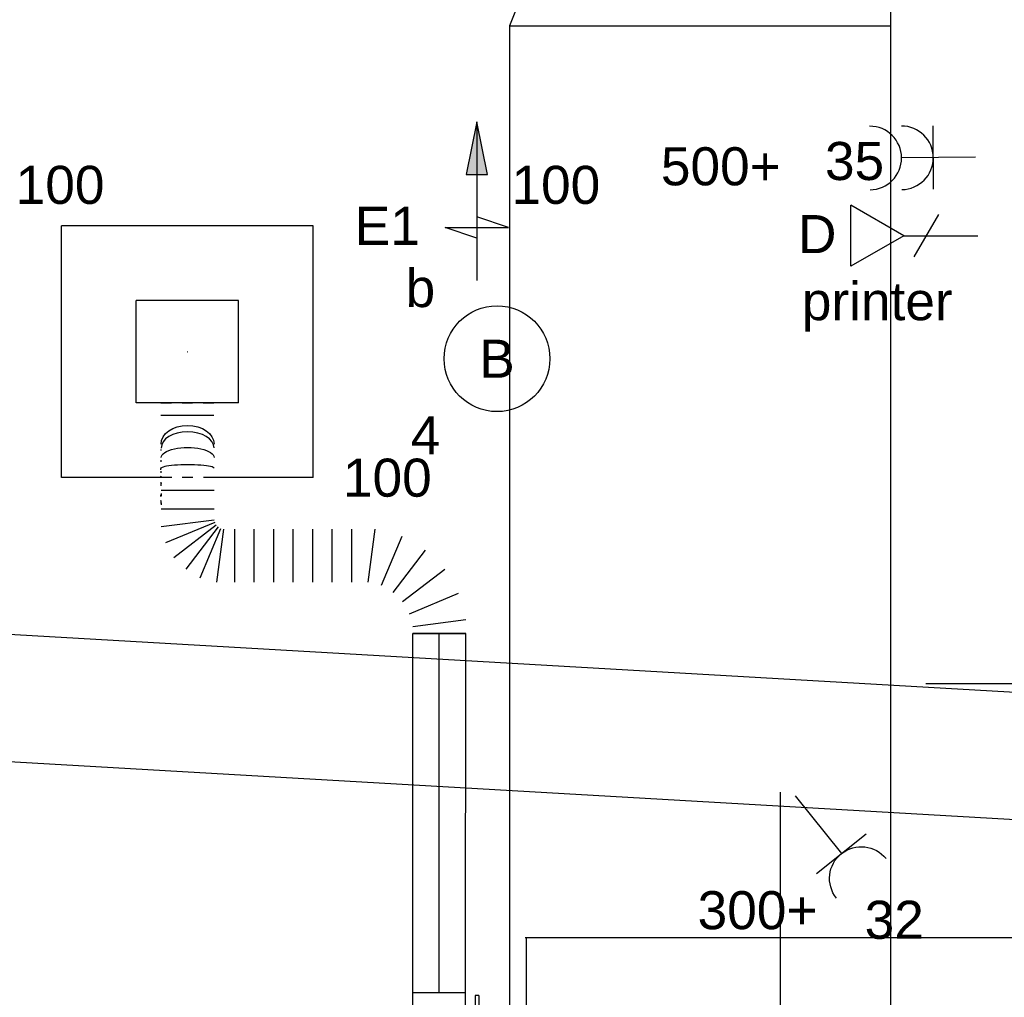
# Model space of a CAD drawing. Extents: x -132501 to 411300, y -42818 to 427495.
# Tile 62 of 256: x 18810 to 21136, y 18172 to 20482. Entities that reach past the tile are written whole.
import ezdxf
from ezdxf.enums import TextEntityAlignment as Align

# ---------------------------------------------------------------- set-up
doc = ezdxf.new("R2010")
doc.units = 0
doc.header["$LTSCALE"] = 50
doc.linetypes.add('CENTER2', pattern=[28.575000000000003, 19.05, -3.175, 3.175, -3.175])
doc.linetypes.add('STREEPJES', pattern=[0.1, 0.05, -0.05])
doc.layers.get('0').update_dxf_attribs({"linetype": 'CONTINUOUS'})
for name, color, linetype in [('45 Plafond 2D arcering', 7, 'CONTINUOUS'), ('57LB', 6, 'CONTINUOUS'), ('EL6131--', 2, 'CONTINUOUS'), ('EL6222--', 3, 'CONTINUOUS'), ('EL6311--', 3, 'CONTINUOUS'), ('EL6441--', 3, 'CONTINUOUS'), ('EM6131--', 1, 'CONTINUOUS'), ('WL524---', 90, 'CONTINUOUS'), ('WL570---_RETOUR', 112, 'CONTINUOUS'), ('WL570---_RETOUR_HL', 8, 'CONTINUOUS'), ('WL570---_RETOUR_RST', 2, 'CONTINUOUS'), ('WL570---_RETOUR_RST_HL', 1, 'CONTINUOUS'), ('WL570---_TOEVOER', 3, 'CONTINUOUS'), ('WM570---_RETOUR_PR', 1, 'CONTINUOUS'), ('WM570---_RETOUR_RST_PR', 1, 'CONTINUOUS')]:
    doc.layers.add(name, color=color, linetype=linetype)
doc.styles.add('BURO-018', font='ARIAL.TTF', dxfattribs={"height": 63})

# ---------------------------------------------------------------- blocks, each defined once
blk = doc.blocks.new('1115B3A')
at = {"color": 0, "linetype": 'Continuous'}
blk.add_circle((0, 0), 2.5, dxfattribs=at)
at = {"color": 0, "linetype": 'Continuous', "style": 'BURO-018'}
for tag, p in [('E_GKAST', (0, 8)), ('E_GROEP', (0, 5)), ('E_SGROEP', (4.5, 5)), ('E_ARMCODE', (0, 0)), ('E_SLET', (4.5, -1))]:
    blk.add_attdef(tag, text='', height=1.8, dxfattribs=at).set_placement(p, align=Align.MIDDLE)
blk = doc.blocks.new('111304')
at = {"color": 0, "linetype": 'Continuous'}
for p, q in [((-1.5, 4.5), (1.5, 4.5)), ((0, 1), (0, 4.5))]:
    blk.add_line(p, q, dxfattribs=at)
blk.add_arc((0, 6), 1.5, 180, 0, dxfattribs=at)
at = {"color": 0, "linetype": 'Continuous', "style": 'BURO-018'}
for tag, p in [('E_GKAST', (0, 11.5)), ('E_GROEP', (0, 8.5)), ('E_SGROEP', (4.5, 8.5))]:
    blk.add_attdef(tag, text='', height=1.8, dxfattribs=at).set_placement(p, align=Align.MIDDLE)
at = {"color": 0, "linetype": 'Continuous', "style": 'BURO-018', "flags": 1}
for tag, height, p in [('E_VERMCODE', 1.8, (13, 8.5)), ('E_MATCODE', 1.799999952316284, (0, 0))]:
    blk.add_attdef(tag, text='', height=height, dxfattribs=at).set_placement(p, align=Align.MIDDLE)
blk = doc.blocks.new('LU-PIJL6')
at = {"color": 0, "linetype": 'Continuous'}
for p, q in [((-5, -1.5), (-5, 1.5)), ((-5, 1.5), (-4.5, 0)), ((-2.5, -0.5), (-2.5, 0.5)), ((-2.5, 0.5), (0, 0)), ((0, 0), (-7.5, 0)), ((-5.5, 0), (-5, -1.5)), ((0, 0), (-2.5, -0.5))]:
    blk.add_line(p, q, dxfattribs=at)
blk.add_solid([(-2.5, 0.5), (-2.5, -0.5), (0, 0)], dxfattribs=at)
blk = doc.blocks.new('*U1445')
at = {"color": 0, "ltscale": 10}
for p, q in [((-3.637978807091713e-12, 150, -3030), (4120.764673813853, 149.9999999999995, -3030)), ((-3.637978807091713e-12, -150, -3030), (4120.764673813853, -150.0000000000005, -3030))]:
    blk.add_line(p, q, dxfattribs=at)
at = {"layer": 'EM6131--', "color": 1, "style": 'BURO-018'}
blk.add_attdef('POSNR', text='', height=90, dxfattribs=at).set_placement((0, 0), align=Align.MIDDLE)
blk = doc.blocks.new('*U1454')
at = {"color": 0, "ltscale": 10}
for p, q in [((252.2922267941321, 657.2414329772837, -2950), (268.7487889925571, 532.2414329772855, -2950)), ((294.2450445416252, 657.2414329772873, -2950), (294.2450445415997, 532.2414329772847, -2950)), ((313.8292915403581, 657.6479947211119, -2950), (311.1405909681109, 657.6870283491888, -2950)), ((338.4273004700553, 657.2414329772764, -2950), (338.4273004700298, 532.2414329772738, -2950)), ((379.1357090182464, 657.2482585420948, -2950), (383.2673090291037, 657.439527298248, -2950)), ((405.5803766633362, 657.2643334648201, -2950), (408.956515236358, 657.3908135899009, -2950)), ((432.517594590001, 657.2933678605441, -2950), (434.6457214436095, 657.3420998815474, -2950)), ((515.6745031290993, 657.9445423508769, -2950), (515.720303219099, 532.9445507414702, -2950)), ((262.1705876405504, 530.478809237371, -2950), (213.9223885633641, 646.9602658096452, -2950)), ((179.5209327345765, 627.0985760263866, -2950), (256.2727336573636, 527.0736816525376, -2950)), ((251.4571560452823, 522.2581040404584, -2950), (151.4322616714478, 599.0099049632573, -2950)), ((131.5705718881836, 564.6084491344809, -2950), (248.0520284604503, 516.3602500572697, -2950)), ((246.28940472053, 509.7820487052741, -2950), (121.2894047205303, 526.2386109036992, -2950)), ((121.28940472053, 483.3349556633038, -2950), (246.2894047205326, 483.3349556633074, -2950)), ((121.28940472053, 437.2510247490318, -2950), (246.2894047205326, 437.2510247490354, -2950)), ((121.2894047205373, 391.1670938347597, -2950), (246.2894047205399, 391.1670938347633, -2950)), ((121.2894047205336, 345.0831629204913, -2950), (246.2894047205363, 345.0831629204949, -2950)), ((121.2894047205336, 298.9992320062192, -2950), (246.2894047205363, 298.9992320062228, -2950)), ((121.2894047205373, 252.9153010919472, -2950), (246.2894047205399, 252.9153010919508, -2950)), ((121.2894047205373, 206.8313701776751, -2950), (246.2894047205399, 206.8313701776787, -2950)), ((121.2894047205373, 167.8213516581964, -2950), (246.289404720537, 151.3647894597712, -2950)), ((229.5051888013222, 88.7252428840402, -2950), (113.0237322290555, 136.9734419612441, -2950)), ((97.05567916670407, 109.3159627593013, -2950), (197.0805735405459, 32.56416183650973, -2950)), ((46.81596275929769, 70.76567249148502, -2950), (95.06416183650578, -45.71578408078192, -2950)), ((151.2252428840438, -13.2911688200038, -2950), (74.47344196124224, 86.73372555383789, -2950)), ((0, -62.5, -2950), (3.697305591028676e-12, 62.50000000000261, -2950)), ((32.42461526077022, -62.5, -2950), (15.96805306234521, 62.49999999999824, -2950))]:
    blk.add_line(p, q, dxfattribs=at)
at = {"color": 8, "linetype": 'STREEPJES', "ltscale": 10}
blk.add_line((544.5051663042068, 657.9551059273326, -2950), (544.5509663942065, 532.9551143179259, -2950), dxfattribs=at)
at = {"color": 0, "ltscale": 10}
for centre, major_axis, ratio, start_param, end_param in [((311.5778933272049, 595.18855682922, -2950), (62.80368469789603, -0.9117622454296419), 0.9950574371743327, 1.59220355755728, 1.705062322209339), ((330.0503685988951, 595.0403286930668, -2950), (0.1928299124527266, 62.49971041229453), 0.9064428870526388, 6.282107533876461, 6.383812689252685), ((349.0221472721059, 595.3490679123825, -2950), (-0.1560892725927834, 62.49980908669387), 0.8052597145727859, 6.174602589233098, 6.282699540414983), ((390.0174775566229, 594.7522414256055, -2950), (0.03569280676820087, -62.49999109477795), 0.1316518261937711, 2.694715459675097e-05, 3.14161960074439), ((438.0934864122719, 594.8002804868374, -2950), (0.09820802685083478, -62.49992487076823), 0.6140133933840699, 0.0001982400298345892, 3.141790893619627)]:
    blk.add_ellipse(centre, major_axis=major_axis, ratio=ratio, start_param=start_param, end_param=end_param, dxfattribs=at)
at = {"color": 0, "ltscale": 10, "extrusion": (-1.232595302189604e-32, 1.50229311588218e-36, -0.9999999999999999)}
blk.add_ellipse((313.7728488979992, 595.1099040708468, -2950), major_axis=(-1.252805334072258, -62.4875471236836), ratio=0.9932529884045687, start_param=3.013050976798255, end_param=3.125927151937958, dxfattribs=at)
at = {"color": 0, "ltscale": 10, "extrusion": (-1.232595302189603e-32, 1.502293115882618e-36, -1)}
blk.add_ellipse((323.6314775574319, 595.2703394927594, -2950), major_axis=(0.3089204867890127, -62.49924874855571), ratio=0.9406763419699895, start_param=3.139859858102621, end_param=3.230739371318, dxfattribs=at)
at = {"color": 0, "ltscale": 10, "extrusion": (-1.232595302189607e-32, 1.502293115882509e-36, -1)}
blk.add_ellipse((357.4595860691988, 594.9883533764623, -2950), major_axis=(-0.1185167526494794, -62.49988763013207), ratio=0.8287653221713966, start_param=3.051107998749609, end_param=3.141592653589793, dxfattribs=at)
at = {"color": 0, "ltscale": 10, "extrusion": (-1.232595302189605e-32, 1.502293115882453e-36, -1)}
for centre, major_axis, ratio, start_param, end_param in [((367.4260433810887, 595.3839284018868, -2950), (-0.118386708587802, 62.49988787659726), 0.7071057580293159, 0, 0.1178787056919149), ((415.3663294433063, 594.7719063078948, -2950), (-0.06325747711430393, 62.49996947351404), 0.3859847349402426, 9.122741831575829e-05, 3.141683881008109)]:
    blk.add_ellipse(centre, major_axis=major_axis, ratio=ratio, start_param=start_param, end_param=end_param, dxfattribs=at)
at = {"color": 0, "ltscale": 10, "extrusion": (-1.232595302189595e-32, 1.502293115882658e-36, -1)}
blk.add_ellipse((386.3736559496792, 595.4198187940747, -2950), major_axis=(-0.1183867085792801, 62.49988787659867), ratio=0.7071057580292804, start_param=0, end_param=0.1274779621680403, dxfattribs=at)
at = {"color": 0, "ltscale": 10, "extrusion": (-1.232595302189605e-32, 1.502293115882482e-36, -1)}
blk.add_ellipse((447.3718077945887, 594.817855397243, -2950), major_axis=(-0.1183867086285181, 62.49988787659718), ratio=0.7071057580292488, start_param=0, end_param=3.141592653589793, dxfattribs=at)
at = {"layer": 'WM570---_RETOUR_PR', "color": 1, "style": 'BURO-018'}
blk.add_attdef('POSNR', text='', height=90, dxfattribs=at).set_placement((0, 0), align=Align.MIDDLE)
blk = doc.blocks.new('*U1456')
at = {"color": 0, "ltscale": 10}
for p, q in [((0, 62.50000000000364, -2950), (848.3541031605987, 62.50000000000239, -2950)), ((848.3541031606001, 62.5, -2950), (848.3541031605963, -62.50000000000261, -2950)), ((-3.637978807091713e-12, -62.50000000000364, -2950), (848.3541031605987, -62.50000000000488, -2950))]:
    blk.add_line(p, q, dxfattribs=at)
at = {"layer": 'WL570---_RETOUR_HL', "linetype": 'CENTER2'}
blk.add_line((0, 0, -2950), (848.3541031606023, -1.246495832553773e-12, -2950), dxfattribs=at)
at = {"layer": 'WM570---_RETOUR_PR', "color": 1, "style": 'BURO-018'}
blk.add_attdef('POSNR', text='', height=90, dxfattribs=at).set_placement((0, 0), align=Align.MIDDLE)
blk = doc.blocks.new('*U1457')
at = {"color": 2, "ltscale": 10}
for p, q in [((-56.450000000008, 62.49999999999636, -2950), (56.44999999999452, 62.49999999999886, -2950)), ((-56.45000000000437, -62.50000000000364, -2950), (-56.45000000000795, 62.49999999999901, -2950)), ((56.44999999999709, 62.50000000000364, -2950), (56.45000000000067, -62.49999999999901, -2950)), ((-56.45000000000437, -62.50000000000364, -2950), (-9.408333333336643, -62.50000000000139, -2950)), ((-9.408333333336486, -62.5, -2950), (-9.408333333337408, -85.416666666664, -2950)), ((9.408333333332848, -62.50000000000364, -2950), (9.408333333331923, -93.75000000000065, -2950)), ((9.408333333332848, -62.50000000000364, -2950), (56.44999999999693, -62.50000000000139, -2950)), ((-49.40796737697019, -85.41666666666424, -2950), (-49.40796737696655, -93.75000000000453, -2950)), ((-48.36630071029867, -85.41666666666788, -2950), (-49.40796737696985, -85.41666666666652, -2950)), ((-7.576928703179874, -85.41666666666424, -2950), (-48.36630071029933, -85.41666666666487, -2950)), ((-48.36630071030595, -93.74999999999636, -2950), (-48.3663007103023, -85.41666666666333, -2950)), ((-7.576928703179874, -85.4166666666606, -2950), (-7.576928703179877, -93.74999999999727, -2950)), ((49.40796737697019, -85.41666666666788, -2950), (9.408333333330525, -85.41666666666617, -2950)), ((49.40796737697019, -93.74999999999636, -2950), (49.40796737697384, -85.41666666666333, -2950)), ((-49.40796737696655, -93.75000000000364, -2950), (-48.36630071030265, -93.74999999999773, -2950)), ((-7.576928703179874, -93.75, -2950), (-48.36630071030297, -93.75000000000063, -2950)), ((9.40833333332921, -93.75000000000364, -2950), (-7.576928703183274, -93.75000000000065, -2950)), ((49.40796737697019, -93.74999999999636, -2950), (9.408333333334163, -93.74999999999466, -2950))]:
    blk.add_line(p, q, dxfattribs=at)
blk.add_spline([(-9.36006221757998, -62.49275180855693, -2950), (-9.215744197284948, -62.47129905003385, -2950), (-8.976860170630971, -62.43650600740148, -2950), (-8.645861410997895, -62.38977627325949, -2950), (-8.226144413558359, -62.33299861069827, -2950), (-7.722016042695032, -62.26847352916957, -2950), (-7.138649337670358, -62.19882296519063, -2950), (-6.48203043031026, -62.12688614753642, -2950), (-5.758897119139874, -62.05560538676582, -2950), (-4.976669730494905, -61.98790612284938, -2950), (-4.143374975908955, -61.92657604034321, -2950), (-3.267563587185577, -61.874148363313, -2950), (-2.358222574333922, -61.83279451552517, -2950), (-1.424683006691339, -61.80423112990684, -2950), (-0.4765242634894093, -61.78964589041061, -2950), (0.4765242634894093, -61.78964589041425, -2950), (1.424683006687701, -61.80423112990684, -2950), (2.358222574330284, -61.83279451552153, -2950), (3.26756358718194, -61.87414836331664, -2950), (4.143374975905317, -61.92657604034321, -2950), (4.976669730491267, -61.98790612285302, -2950), (5.758897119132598, -62.05560538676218, -2950), (6.482030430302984, -62.12688614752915, -2950), (7.13864933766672, -62.19882296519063, -2950), (7.722016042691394, -62.26847352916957, -2950), (8.226144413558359, -62.33299861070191, -2950), (8.64586141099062, -62.38977627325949, -2950), (8.976860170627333, -62.43650600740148, -2950), (9.21574419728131, -62.47129905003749, -2950), (9.36006221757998, -62.49275180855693, -2950), (9.408333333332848, -62.5, -2950)], degree=3, dxfattribs=at)
at = {"layer": 'WL570---_RETOUR', "color": 1, "style": 'BURO-018'}
blk.add_attdef('I', text='', height=90, dxfattribs=at).set_placement((0, 0), align=Align.MIDDLE)
at = {"layer": 'WM570---_RETOUR_PR', "color": 1, "style": 'BURO-018'}
blk.add_attdef('POSNR', text='', height=90, dxfattribs=at).set_placement((0, 0), align=Align.MIDDLE)
blk = doc.blocks.new('*U1477')
at = {"color": 0, "ltscale": 10}
for p, q in [((1.818989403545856e-12, 325, -2950), (5.000000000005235, 325, -2950)), ((3.637978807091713e-12, -325, -2950), (7.153166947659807e-13, 325.0000000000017, -2950)), ((5.000000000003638, -325, -2950), (5.000000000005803, 325.0000000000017, -2950)), ((1091.1903233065, 325, -2950), (1086.190323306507, 325, -2950)), ((1086.190323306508, -325, -2950), (1086.190323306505, 324.9999999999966, -2950)), ((1091.190323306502, -325, -2950), (1091.190323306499, 324.9999999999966, -2950)), ((5.000000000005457, 300.0000000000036, -2950), (1086.190323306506, 300.0000000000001, -2950)), ((5.000000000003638, -299.9999999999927, -2950), (1086.19032330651, -299.9999999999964, -2950)), ((3.637978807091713e-12, -325, -2950), (5.00000000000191, -325, -2950)), ((1091.190323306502, -325, -2950), (1086.190323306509, -325, -2950))]:
    blk.add_line(p, q, dxfattribs=at)
at = {"layer": 'WM570---_RETOUR_PR', "color": 1, "style": 'BURO-018'}
blk.add_attdef('POSNR', text='', height=90, dxfattribs=at).set_placement((0, 0), align=Align.MIDDLE)
blk = doc.blocks.new('*U1492')
at = {"color": 0, "ltscale": 10}
for p, q in [((297.5, 297.5, -2517.5), (-297.5, 297.5, -2517.5)), ((-297.5, -297.5, -2517.5), (-297.5, 297.5, -2517.5)), ((297.5, -297.5, -2517.5), (297.5, 297.5, -2517.5)), ((121, 121, -2517.5), (-121, 121, -2517.5)), ((-121, -121, -2517.5), (-121, 121, -2517.5)), ((121, -121, -2517.5), (121, 121, -2517.5)), ((121, -121, -2517.5), (-121, -121, -2517.5)), ((-62.49470132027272, -297.5, -2517.5), (-297.5, -297.5, -2517.5)), ((297.5, -297.5, -2517.5), (63.14625584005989, -297.5, -2517.5))]:
    blk.add_line(p, q, dxfattribs=at)
at = {"color": 8, "linetype": 'STREEPJES', "ltscale": 10}
blk.add_line((63.14625584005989, -297.5, -2517.5), (-62.49470132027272, -297.5, -2517.5), dxfattribs=at)
at = {"layer": 'WL570---_RETOUR_RST_HL', "linetype": 'CENTER2'}
blk.add_circle((0, 0, -2517.5), 0.075, dxfattribs=at)
at = {"layer": 'WL570---_RETOUR_RST', "color": 1, "style": 'BURO-018'}
for tag in ['MC', 'Q']:
    blk.add_attdef(tag, text='', height=90, dxfattribs=at).set_placement((0, 0), align=Align.MIDDLE)
at = {"layer": 'WM570---_RETOUR_RST_PR', "color": 1, "style": 'BURO-018'}
blk.add_attdef('POSNR', text='', height=90, dxfattribs=at).set_placement((0, 0), align=Align.MIDDLE)
blk = doc.blocks.new('E00152')
at = {"color": 0, "linetype": 'Continuous'}
for p, q in [((-1.443375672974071, 7), (1.443375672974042, 7)), ((0, 4.5), (-1.443375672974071, 7)), ((0, 4.5), (1.443375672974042, 7)), ((0, 4.5), (0, 1)), ((-1, 4), (1, 2.845299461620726))]:
    blk.add_line(p, q, dxfattribs=at)
at = {"color": 7, "style": 'BURO-018'}
for tag, p in [('E_COMMENT1', (0, 12)), ('E_DCOM1', (0, 9))]:
    blk.add_attdef(tag, text='', height=1.8, dxfattribs=at).set_placement(p, align=Align.MIDDLE)
at = {"color": 0, "style": 'BURO-018'}
blk.add_attdef('E_TEXT1', text='', height=1.8, dxfattribs=at).set_placement((2.5, 6), align=Align.MIDDLE)
at = {"color": 0, "linetype": 'Continuous', "style": 'BURO-018', "flags": 1}
blk.add_attdef('E_MATCODE', text='', height=1.799999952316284, dxfattribs=at).set_placement((0, 0), align=Align.MIDDLE)
blk = doc.blocks.new('111304A')
at = {"color": 0, "linetype": 'Continuous'}
for p, q in [((0, 1), (0, 4.5)), ((-1.5, 3), (1.5, 3))]:
    blk.add_line(p, q, dxfattribs=at)
for centre in [(0, 6), (0, 4.5)]:
    blk.add_arc(centre, 1.5, 180, 0, dxfattribs=at)
at = {"color": 0, "linetype": 'Continuous', "style": 'BURO-018'}
for tag, p in [('E_GKAST', (0, 11.5)), ('E_GROEP', (0, 8.5)), ('E_SGROEP', (4.5, 8.5))]:
    blk.add_attdef(tag, text='', height=1.8, dxfattribs=at).set_placement(p, align=Align.MIDDLE)
at = {"color": 0, "linetype": 'Continuous', "style": 'BURO-018', "flags": 1}
for tag, height, p in [('E_VERMCODE', 1.8, (13, 8.5)), ('E_MATCODE', 1.799999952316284, (0, 0))]:
    blk.add_attdef(tag, text='', height=height, dxfattribs=at).set_placement(p, align=Align.MIDDLE)
blk = doc.blocks.new('GAFGHYHY')
at = {"layer": '45 Plafond 2D arcering', "linetype": 'Continuous'}
h = blk.add_hatch(dxfattribs=at)
h.set_pattern_fill('RASTER_600_0002', color=8, style=0, pattern_type=2)
h.set_pattern_definition([(0, (329606.6039655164, 263113.0164054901), (0, 600), []), (90, (329606.6039655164, 263113.0164054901), (-600, 0), [])])
h.paths.add_polyline_path([(314958.4484486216, 262579.1641033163), (311651.3856012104, 262579.1641033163), (311651.3856012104, 260865.8213427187), (318334.3856012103, 260865.8213427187), (318334.3856012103, 255497.548901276), (322319.3858894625, 254963.888382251), (325862.8856012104, 254725.6584581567), (325862.8856012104, 257249.2687077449), (333290.8856012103, 257249.2687077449), (333290.8856012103, 254942.5259475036), (336798.324696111, 255489.678399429), (340391.3464691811, 256042.0766862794), (347581.1320038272, 257147.4485607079), (347540.0042540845, 258187.0408377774), (344346.2374735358, 258187.0408377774), (344274.0276694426, 258060.1071111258, -0.2927741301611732), (338835.1502440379, 268360.9548132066), (333245.8043765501, 267502.245652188), (329585.4417988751, 267292.1290713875), (328865.1988823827, 267293.5379741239, 0.01313377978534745), (328865.6683573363, 267533.5375149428), (329496.8869935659, 267532.3027569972), (329497.1041820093, 270676.7641032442), (328743.0875005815, 270676.7641032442), (328743.0875005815, 270841.7641032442), (329497.1055634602, 270841.7641032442), (329497.1055634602, 272301.7641032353), (326028.5856012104, 272301.7641032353), (326028.5856012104, 270841.7641032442), (326783.0875005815, 270841.7641032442), (326783.0875005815, 270676.7641032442), (326008.5856012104, 270676.7641032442), (315530.2996312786, 270676.7641032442, -0.06356526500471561), (316101.1455684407, 268525.0756693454), (316090.0725138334, 268527.2530816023, -0.003566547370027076), (316103.7128682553, 268406.4108793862), (316579.7973396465, 268479.8951624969), (316533.0012536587, 268710.3932426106), (316693.973066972, 268745.3050008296, -0.1356799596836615), (316433.9819192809, 263929.0466205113), (316277.9569696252, 263980.9998569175), (316414.7757330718, 264431.9906666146), (314732.6044793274, 264431.9906666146, 0.01816797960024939)], flags=0)
h.paths.add_polyline_path([(325877.1581249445, 261732.8260382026, -51.8167411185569), (326135.6591064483, 261974.1158924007), (326121.4581252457, 261988.1989365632), (325864.0853531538, 261747.9621750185)], flags=0)
h.paths.add_polyline_path([(329466.0667907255, 263438.9307410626, -0.9999999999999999), (335716.0667907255, 263438.9307410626, -0.9999999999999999)], flags=0)
h.paths.add_polyline_path([(339101.6930176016, 258177.7519564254, -0.9999999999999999), (333851.6930176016, 258177.7519564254, -0.9999999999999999)], flags=0)

msp = doc.modelspace()

# ---------------------------------------------------------------- linework, layer by layer
at = {"layer": '57LB', "color": 1, "linetype": 'Continuous'}
msp.add_line((19966.8262945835, 20467.73484477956), (20866.8262945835, 20467.73484477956), dxfattribs=at)
at = {"layer": 'WL570---_TOEVOER'}
for p, q in [((20866.8262945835, 22933.04673513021), (20866.8262945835, 17588.93259421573)), ((20166.8262945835, 20967.73484477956), (19966.8262945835, 20467.73484477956)), ((19966.8262945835, 20467.73484477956), (19966.8262945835, 17605.675084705))]:
    msp.add_line(p, q, dxfattribs=at)

# ---------------------------------------------------------------- block references
at = {"layer": 'EL6131--', "rotation": 176.7026305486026}
msp.add_blockref('*U1445', (21350.78256131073, 18731.02432905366, 3030), dxfattribs=at)
at = {"layer": 'EL6222--'}
ref = msp.add_blockref('111304A', (21118.31328664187, 20157.32150717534), dxfattribs=dict(at, xscale=49.99999999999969, yscale=49.99999999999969, zscale=49.99999999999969, rotation=90.35658108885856))
ref.add_attrib('E_GROEP', '35', dxfattribs={"layer": '0', "color": 1, "linetype": 'Continuous', "height": 89.99999999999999, "style": 'BURO-018'}).set_placement((20782.25594604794, 20148.33703501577), align=Align.MIDDLE)
ref = msp.add_blockref('111304', (20611.07756601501, 18687.78330006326), dxfattribs=dict(at, xscale=-49.99999999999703, yscale=49.99999999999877, zscale=50, rotation=218.5686730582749))
ref.add_attrib('E_GROEP', '32', dxfattribs={"layer": '0', "color": 1, "linetype": 'Continuous', "height": 90, "style": 'BURO-018'}).set_placement((20876.04475130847, 18355.49217662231), align=Align.MIDDLE)
at = {"layer": 'EL6311--'}
ref = msp.add_blockref('1115B3A', (19937.51337685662, 19681.10691468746), dxfattribs=dict(at, xscale=50.00000000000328, yscale=50.00000000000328, zscale=50, rotation=181.9948371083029))
ref.add_attrib('E_ARMCODE', 'B', dxfattribs={"layer": '0', "color": 1, "linetype": 'Continuous', "height": 90, "style": 'BURO-018'}).set_placement((19937.51337685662, 19681.10691468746), align=Align.MIDDLE)
ref.add_attrib('E_SLET', 'b', dxfattribs={"layer": '0', "color": 1, "linetype": 'Continuous', "height": 90, "style": 'BURO-018'}).set_placement((19756.52778015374, 19849.90920669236), align=Align.MIDDLE)
ref.add_attrib('E_GROEP', '4', dxfattribs={"layer": '0', "color": 1, "linetype": 'Continuous', "height": 90, "style": 'BURO-018'}).set_placement((19768.71108485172, 19500.12131798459), align=Align.MIDDLE)
at = {"layer": 'EL6441--'}
ref = msp.add_blockref('E00152', (21123.32638749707, 19971.72010934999), dxfattribs=dict(at, xscale=50, yscale=50, zscale=50, rotation=90))
ref.add_attrib('E_TEXT1', 'D', dxfattribs={"layer": '0', "color": 1, "height": 90, "style": 'BURO-018'}).set_placement((20694.0584272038, 19975.55669020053), align=Align.MIDDLE)
at = {"layer": 'WL524---'}
msp.add_blockref('GAFGHYHY', (-304837.0444749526, -242743.8149120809), dxfattribs=at)
at = {"layer": 'WL570---_RETOUR', "xscale": -50, "yscale": 50, "zscale": 50, "rotation": 270}
msp.add_blockref('LU-PIJL6', (19889.7670758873, 20241.21346508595), dxfattribs=at)
at = {"layer": 'WL570---_RETOUR'}
for name, p, rotation in [('*U1454', (19801.16333065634, 19031.89380328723, 2950), 89.97900678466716), ('*U1456', (19800.85249310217, 18183.53975707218, 2950), 89.97900678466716), ('*U1477', (17917.95972378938, 18572.02949111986, 2950), 315.0000000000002), ('*U1457', (19800.83180978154, 18127.08976086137, 2950), 89.97900678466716)]:
    msp.add_blockref(name, p, dxfattribs=dict(at, rotation=rotation))
at = {"layer": 'WL570---_RETOUR_RST'}
ref = msp.add_blockref('*U1492', (19205.90777597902, 19697.64000826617, 2517.5), dxfattribs=at)
ref.add_attrib('Q', '100', dxfattribs={"color": 1, "height": 90, "style": 'BURO-018'}).set_placement((19678.40777597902, 19400.14000826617), align=Align.MIDDLE)
ref.add_attrib('MC', 'E1', dxfattribs={"color": 1, "height": 90, "style": 'BURO-018'}).set_placement((19678.40777597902, 19995.14000826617), align=Align.MIDDLE)

# ---------------------------------------------------------------- texts
at = {"layer": 'EL6222--', "color": 1, "style": 'BURO-018'}
for s, p in [('500+', (20324.68555246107, 20090.85946235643)), ('printer', (20657.70376575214, 19772.12727419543)), ('300+', (20411.48196752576, 18333.17617391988))]:
    msp.add_text(s, height=90, dxfattribs=at).set_placement(p)
at = {"layer": 'WL570---_TOEVOER', "color": 1, "style": 'BURO-018'}
for p in [(18800.45012349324, 20046.9488900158), (19971.65515383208, 20046.9488900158)]:
    msp.add_text('100', height=90, dxfattribs=at).set_placement(p)

doc.saveas('drawing.dxf')
